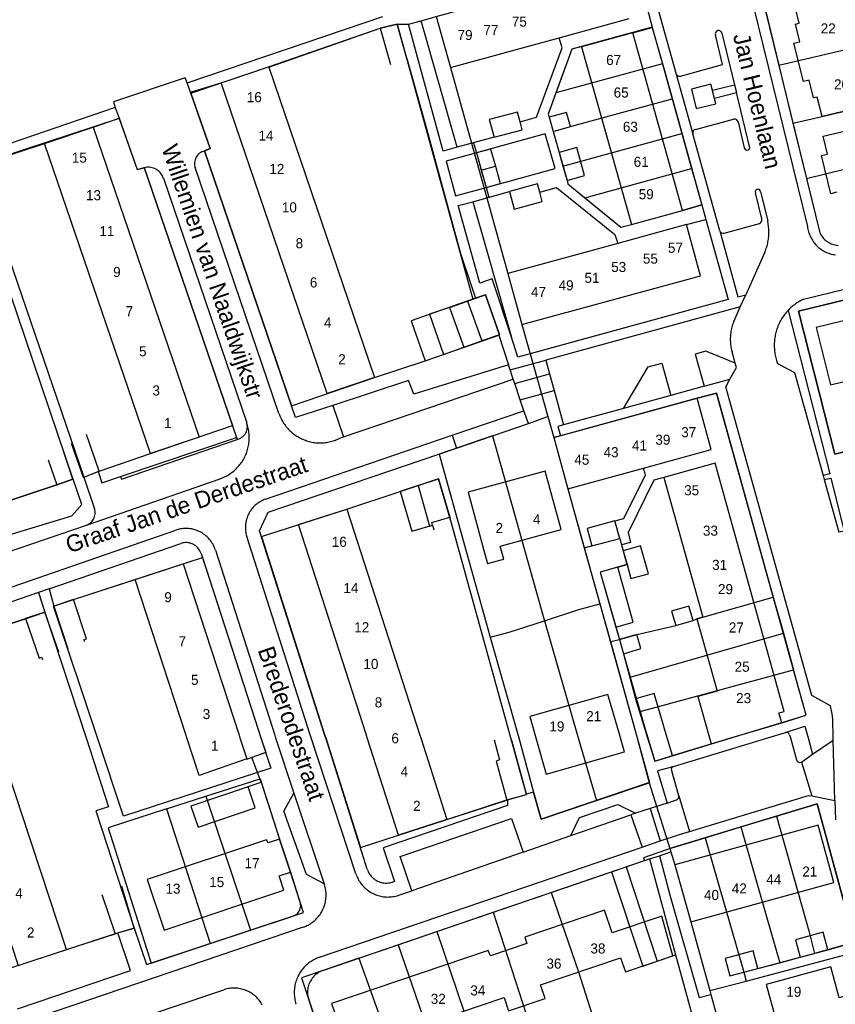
# Model space of a CAD drawing. Extents: x 123992 to 125854, y 449108 to 451911.
# Tile 168 of 175: x 125229 to 125350, y 451460 to 451607. Entities that reach past the tile are written whole.
import ezdxf
from ezdxf.enums import TextEntityAlignment as Align

# ---------------------------------------------------------------- set-up
doc = ezdxf.new("R2010")
doc.units = 0
for name, color, linetype in [('DEFAULT_113', 2, 'CONTINUOUS'), ('DEFAULT_117', 3, 'CONTINUOUS'), ('DEFAULT_21', 8, 'CONTINUOUS'), ('DEFAULT_4', 1, 'CONTINUOUS'), ('DEFAULT_5', 1, 'CONTINUOUS'), ('DEFAULT_6', 1, 'CONTINUOUS'), ('DEFAULT_79', 9, 'CONTINUOUS'), ('DEFAULT_80', 9, 'CONTINUOUS'), ('DEFAULT_99', 9, 'CONTINUOUS')]:
    doc.layers.add(name, color=color, linetype=linetype)

msp = doc.modelspace()

# ---------------------------------------------------------------- linework, layer by layer
at = {"layer": 'DEFAULT_21'}
for points in [[(125291.13, 451607.37), (125317.675, 451614.655), (125320.56, 451615.46), (125322.69, 451607.86), (125323.251, 451605.774)], [(125340.028, 451608.482), (125342.067, 451600.139)], [(125291.13, 451607.37), (125293.25, 451599.76), (125296.385, 451588.498)], [(125254.597, 451595.938), (125266.177, 451599.881), (125282.79, 451605.621), (125285.311, 451606.201), (125296.545, 451565.285)], [(125323.251, 451605.774), (125312.732, 451602.912), (125311.27, 451602.5), (125308.922, 451596.019)], [(125323.251, 451605.774), (125323.26, 451605.74), (125324.767, 451600.331)], [(125342.067, 451600.139), (125364.964, 451605.5)], [(125324.767, 451600.331), (125308.922, 451596.019)], [(125324.767, 451600.331), (125326.215, 451595.134)], [(125342.067, 451600.139), (125344.185, 451591.469)], [(125308.922, 451596.019), (125307.77, 451592.84), (125307.908, 451592.36), (125308.504, 451590.261)], [(125332.7, 451594.35), (125331.99, 451597.27), (125329.09, 451596.56), (125329.79, 451593.65), (125332.7, 451594.35)], [(125344.185, 451591.469), (125348.54, 451592.48), (125354.38, 451593.86), (125367.041, 451596.913)], [(125254.597, 451595.938), (125257.502, 451587.715), (125256.663, 451587.355), (125269.596, 451549.438)], [(125311.1, 451590.98), (125315.815, 451592.295), (125326.215, 451595.134)], [(125326.215, 451595.134), (125327.665, 451589.93)], [(125243.973, 451592.187), (125222.765, 451585.239), (125238.695, 451538.785), (125240.992, 451539.724), (125248.61, 451542.311), (125260.807, 451546.473)], [(125243.973, 451592.187), (125246.647, 451584.616), (125247.667, 451584.876), (125260.807, 451546.473)], [(125308.504, 451590.261), (125311.1, 451590.98)], [(125308.504, 451590.261), (125309.408, 451587.12), (125309.976, 451585.102)], [(125344.185, 451591.469), (125346.188, 451583.27)], [(125309.976, 451585.102), (125327.665, 451589.93)], [(125327.665, 451589.93), (125329.114, 451584.727)], [(125346.188, 451583.27), (125368.988, 451588.868)], [(125296.385, 451588.498), (125296.673, 451588.575), (125297.099, 451587.051)], [(125296.385, 451588.498), (125298.645, 451580.397)], [(125299.208, 451587.636), (125297.099, 451587.051)], [(125299.208, 451587.636), (125299.924, 451585.073)], [(125297.099, 451587.051), (125297.813, 451584.492)], [(125297.813, 451584.492), (125299.924, 451585.073)], [(125297.813, 451584.492), (125298.529, 451581.93)], [(125299.924, 451585.073), (125300.639, 451582.511)], [(125309.976, 451585.102), (125310.574, 451582.981), (125310.72, 451582.46), (125313.231, 451580.39)], [(125313.231, 451580.39), (125329.114, 451584.727)], [(125329.114, 451584.727), (125330.62, 451579.32)], [(125346.188, 451583.27), (125348.17, 451575.16)], [(125298.529, 451581.93), (125300.639, 451582.511)], [(125298.529, 451581.93), (125298.935, 451580.476), (125298.645, 451580.397)], [(125298.645, 451580.397), (125301.79, 451569.13), (125303.87, 451561.53), (125305.097, 451557.153)], [(125313.231, 451580.39), (125318.57, 451575.99), (125320.149, 451576.423), (125327.741, 451578.496), (125330.62, 451579.32)], [(125330.62, 451579.32), (125331.21, 451577.15), (125334.53, 451565.25), (125305.097, 451557.153)], [(125348.17, 451575.16), (125348.264, 451574.984), (125348.369, 451574.813), (125348.483, 451574.649), (125348.607, 451574.492), (125348.74, 451574.343), (125348.881, 451574.201), (125349.031, 451574.068), (125349.188, 451573.945), (125349.352, 451573.83), (125349.522, 451573.726), (125349.699, 451573.631), (125349.88, 451573.547), (125350.066, 451573.474), (125350.256, 451573.412), (125350.45, 451573.362), (125350.646, 451573.322), (125350.844, 451573.295), (125350.89, 451573.29)], [(125208.204, 451567.167), (125215.357, 451569.613), (125222.919, 451572.33), (125225.295, 451573.139), (125237.074, 451538.493), (125234.676, 451537.678), (125227.066, 451535.114), (125217.02, 451531.704)], [(125295.776, 451565.017), (125296.545, 451565.285)], [(125296.545, 451565.285), (125298.46, 451565.952), (125300.536, 451559.991), (125297.911, 451559.077)], [(125352.365, 451565.298), (125345.03, 451563.51), (125350.42, 451542.24), (125357.714, 451544.009)], [(125293.086, 451564.079), (125290.138, 451563.052), (125292.193, 451557.085)], [(125293.086, 451564.079), (125295.776, 451565.017)], [(125293.086, 451564.079), (125295.202, 451558.133)], [(125295.776, 451565.017), (125297.911, 451559.077)], [(125292.193, 451557.085), (125295.202, 451558.133)], [(125295.202, 451558.133), (125297.911, 451559.077)], [(125269.596, 451549.438), (125281.925, 451553.637), (125289.461, 451556.134), (125292.193, 451557.085)], [(125305.097, 451557.153), (125307.707, 451547.839)], [(125308.59, 451544.69), (125329.93, 451550.545), (125332.81, 451551.32), (125341.266, 451520.93)], [(125299.504, 451544.956), (125304.828, 451546.771), (125307.707, 451547.839)], [(125307.707, 451547.839), (125308.59, 451544.69)], [(125299.504, 451544.956), (125291.55, 451542.244), (125296.299, 451525.111), (125299.123, 451514.985)], [(125299.504, 451544.956), (125306.742, 451519.148), (125307.23, 451517.404)], [(125308.59, 451544.69), (125310.7, 451537.08), (125313.15, 451528.276)], [(125265.111, 451529.97), (125277.828, 451534.068), (125285.759, 451536.698), (125288.425, 451537.574)], [(125288.425, 451537.574), (125291.471, 451538.576), (125293.135, 451532.86)], [(125288.425, 451537.574), (125290.094, 451531.523), (125290.579, 451531.664), (125290.458, 451532.075), (125293.135, 451532.86)], [(125302.228, 451500), (125293.135, 451532.86)], [(125265.111, 451529.97), (125274.564, 451500.356), (125274.677, 451500)], [(125313.15, 451528.276), (125318.425, 451529.704), (125319.494, 451525.833), (125315.53, 451524.65), (125318.36, 451514.65)], [(125313.15, 451528.276), (125315.458, 451519.982)], [(125240.729, 451500), (125234.203, 451519.615), (125237.173, 451520.596), (125256.325, 451526.848)], [(125256.325, 451526.848), (125264.668, 451501.113), (125265.038, 451500)], [(125307.23, 451517.404), (125312.326, 451519.092), (125315.458, 451519.982)], [(125315.458, 451519.982), (125317.029, 451514.336)], [(125318.36, 451514.65), (125320.94, 451515.4), (125326.76, 451516.72), (125329.35, 451517.48), (125329.9, 451517.73), (125330.76, 451517.98), (125341.266, 451520.93)], [(125341.266, 451520.93), (125342.757, 451515.575)], [(125209.049, 451510.969), (125230.03, 451517.743), (125232.909, 451518.73), (125239.026, 451500)], [(125299.123, 451514.985), (125301.955, 451515.718), (125307.23, 451517.404)], [(125307.23, 451517.404), (125312.229, 451500)], [(125319.967, 451509.034), (125342.757, 451515.575)], [(125342.757, 451515.575), (125344.263, 451510.161)], [(125299.123, 451514.985), (125303.392, 451500)], [(125317.029, 451514.336), (125318.36, 451514.65)], [(125317.029, 451514.336), (125321.018, 451500)], [(125318.36, 451514.65), (125318.96, 451512.52), (125319.967, 451509.034)], [(125321.446, 451503.928), (125344.263, 451510.161)], [(125334.989, 451500), (125346.15, 451503.38), (125344.263, 451510.161)], [(125319.967, 451509.034), (125320.86, 451505.945), (125321.446, 451503.928)], [(125321.446, 451503.928), (125322.06, 451501.81)], [(125322.06, 451501.81), (125322.586, 451500)], [(125239.026, 451500), (125242.366, 451489.773), (125240.475, 451489.155), (125246.176, 451471.707), (125243.334, 451470.862), (125224.108, 451464.557)], [(125266.526, 451495.521), (125244.605, 451488.35), (125240.729, 451500)], [(125265.038, 451500), (125266.526, 451495.521)], [(125274.677, 451500), (125279.843, 451483.675)], [(125279.843, 451483.675), (125292.718, 451487.845), (125301.598, 451490.776), (125304.558, 451491.578), (125302.228, 451500)], [(125303.392, 451500), (125305.6, 451491.94), (125306.74, 451487.9), (125314.947, 451490.676)], [(125312.229, 451500), (125314.947, 451490.676)], [(125321.018, 451500), (125322.79, 451493.33)], [(125322.586, 451500), (125323.63, 451496.56), (125334.989, 451500)], [(125256.857, 451491.326), (125264.912, 451493.926), (125267.803, 451484.949), (125269.445, 451480.029), (125270.936, 451475.334)], [(125314.947, 451490.676), (125322.79, 451493.33)], [(125322.79, 451493.33), (125325.845, 451483.538)], [(125250.972, 451489.427), (125256.857, 451491.326)], [(125256.857, 451491.326), (125263.501, 451471.407)], [(125250.972, 451489.427), (125242.309, 451486.631), (125248.723, 451466.498), (125257.495, 451469.412)], [(125250.972, 451489.427), (125257.495, 451469.412)], [(125341.72, 451488.362), (125347.77, 451490.19), (125353.41, 451469.61), (125347.395, 451467.947)], [(125336.446, 451486.768), (125341.72, 451488.362)], [(125341.72, 451488.362), (125346.527, 451471.317), (125347.395, 451467.947)], [(125331.103, 451485.153), (125336.446, 451486.768)], [(125336.446, 451486.768), (125340.28, 451473.241), (125342.219, 451466.553)], [(125325.845, 451483.538), (125326.36, 451483.72), (125331.103, 451485.153)], [(125331.103, 451485.153), (125336.88, 451465.141)], [(125325.845, 451483.538), (125326.004, 451483.031)], [(125319.387, 451480.829), (125322.095, 451481.755), (125322.845, 451482)], [(125322.845, 451482), (125324.309, 451482.478)], [(125322.845, 451482), (125326.722, 451467.718)], [(125324.309, 451482.478), (125326.004, 451483.031)], [(125324.309, 451482.478), (125325.938, 451476.44), (125330.254, 451461.361), (125331.96, 451461.833)], [(125326.004, 451483.031), (125326.6, 451481.12), (125328.98, 451472.63), (125331.802, 451462.406)], [(125317.199, 451480.08), (125319.387, 451480.829)], [(125319.387, 451480.829), (125324.001, 451466.786)], [(125308.219, 451477.007), (125317.199, 451480.08)], [(125317.199, 451480.08), (125321.84, 451466.055), (125324.001, 451466.786)], [(125299.597, 451474.057), (125308.219, 451477.007)], [(125308.219, 451477.007), (125312.295, 451465.187), (125317.073, 451450.085), (125317.967, 451450.321), (125318.262, 451449.308), (125317.547, 451449.071), (125318.151, 451446.985)], [(125270.031, 451473.577), (125270.205, 451473.675), (125270.366, 451473.794), (125270.511, 451473.931), (125270.639, 451474.085), (125270.747, 451474.253), (125270.834, 451474.433), (125270.899, 451474.622), (125270.94, 451474.818), (125270.958, 451475.017), (125270.951, 451475.216), (125270.936, 451475.334)], [(125263.501, 451471.407), (125269.613, 451473.438), (125270.031, 451473.577)], [(125291.223, 451471.191), (125299.597, 451474.057)], [(125299.597, 451474.057), (125305.594, 451455.538), (125309.293, 451444.225)], [(125257.495, 451469.412), (125263.501, 451471.407)], [(125285.471, 451469.223), (125291.223, 451471.191)], [(125291.223, 451471.191), (125295.244, 451459.335), (125294.885, 451459.213), (125300.154, 451444.716), (125300.809, 451444.952), (125301.224, 451443.701), (125300.211, 451443.346), (125300.761, 451441.603)], [(125279.619, 451467.221), (125285.471, 451469.223)], [(125285.471, 451469.223), (125289.554, 451457.243), (125289.217, 451457.132), (125295.469, 451439.989)], [(125279.619, 451467.221), (125274.278, 451465.393), (125271.067, 451464.323), (125278.677, 451441.498), (125279.624, 451438.706)], [(125279.619, 451467.221), (125283.827, 451455.472), (125287.662, 451444.522), (125288.662, 451441.501), (125279.624, 451438.706)], [(125324.001, 451466.786), (125326.331, 451467.574), (125326.722, 451467.718)], [(125326.722, 451467.718), (125327.601, 451464.48), (125331.288, 451451.078)], [(125337.24, 451463.79), (125353.79, 451468.21), (125356.672, 451457.76)], [(125342.219, 451466.553), (125345.26, 451467.36), (125347.395, 451467.947)], [(125336.88, 451465.141), (125338.97, 451465.69), (125342.219, 451466.553)], [(125336.88, 451465.141), (125337.24, 451463.79)], [(125331.802, 451462.406), (125337.24, 451463.79)], [(125331.802, 451462.406), (125331.96, 451461.833)], [(125331.96, 451461.833), (125334.632, 451452.119)]]:
    msp.add_lwpolyline(points, dxfattribs=at)
at = {"layer": 'DEFAULT_4'}
for points in [[(125354.38, 451593.86), (125348.54, 451592.48), (125347.8, 451595.38), (125347.25, 451595.25), (125346.6, 451597.9), (125345.73, 451597.68), (125344.34, 451603.38), (125345.21, 451603.59), (125344.57, 451606.21), (125345.12, 451606.36), (125343.71, 451612.09), (125343.16, 451611.95), (125342.49, 451614.6), (125341.64, 451614.39), (125340.27, 451620.07), (125341.15, 451620.29), (125340.48, 451622.94), (125341.02, 451623.07), (125339.01, 451631.03)], [(125291.13, 451607.37), (125293.25, 451599.76), (125309.388, 451604.195)], [(125309.388, 451604.195), (125319.81, 451607.059)], [(125320.389, 451604.955), (125312.71, 451602.83)], [(125327.741, 451578.496), (125320.389, 451604.955)], [(125312.7, 451602.865), (125312.71, 451602.83)], [(125312.71, 451602.83), (125320.149, 451576.423)], [(125259.147, 451597.47), (125266.177, 451599.881), (125266.193, 451599.835)], [(125266.193, 451599.835), (125281.925, 451553.637), (125274.89, 451551.241), (125259.147, 451597.47)], [(125332.196, 451596.421), (125331.99, 451597.27), (125329.09, 451596.56), (125329.79, 451593.65), (125332.7, 451594.35), (125332.49, 451595.213)], [(125332.49, 451595.213), (125332.196, 451596.421)], [(125303.59, 451591.703), (125303.2, 451593.14), (125299.01, 451592.02), (125299.74, 451589.4)], [(125308.504, 451590.261), (125311.1, 451590.98), (125310.51, 451593.08), (125307.908, 451592.36)], [(125299.74, 451589.4), (125303.91, 451590.52), (125303.59, 451591.703)], [(125307.908, 451592.36), (125308.504, 451590.261)], [(125232.862, 451588.456), (125240.082, 451590.915)], [(125240.082, 451590.915), (125255.828, 451544.774), (125248.61, 451542.311), (125232.862, 451588.456)], [(125350.7, 451581.21), (125349.82, 451580.98), (125348.43, 451586.68), (125349.3, 451586.89), (125348.66, 451589.53), (125355.04, 451591.03)], [(125298.529, 451581.93), (125308.809, 451584.762), (125307.348, 451589.892), (125297.099, 451587.051)], [(125310.574, 451582.981), (125313.17, 451583.71), (125312.01, 451587.85), (125309.408, 451587.12)], [(125297.099, 451587.051), (125298.529, 451581.93)], [(125309.408, 451587.12), (125310.574, 451582.981)], [(125306.522, 451581.238), (125306.2, 451582.45), (125302.04, 451581.32)], [(125302.04, 451581.32), (125302.73, 451578.71), (125306.89, 451579.85), (125306.522, 451581.238)], [(125320.149, 451576.423), (125327.741, 451578.496)], [(125318.111, 451573.597), (125301.79, 451569.13), (125303.87, 451561.53), (125330.43, 451568.78), (125328.351, 451576.397)], [(125328.351, 451576.397), (125318.111, 451573.597)], [(125387, 451561.64), (125384.91, 451570.14), (125347.66, 451561.06), (125349.77, 451552.53), (125387, 451561.64)], [(125329.931, 451550.547), (125309.629, 451544.975)], [(125321.928, 451540.166), (125332.02, 451542.94), (125329.931, 451550.547)], [(125309.629, 451544.975), (125308.59, 451544.69), (125310.7, 451537.08)], [(125342.072, 451503.74), (125342.87, 451503.96), (125332.6, 451540.87), (125324.99, 451538.75)], [(125300.624, 451528.555), (125309.698, 451531.022), (125307.337, 451539.706), (125295.862, 451536.587), (125298.222, 451527.903)], [(125310.7, 451537.08), (125321.928, 451540.166)], [(125324.99, 451538.75), (125330.76, 451517.98), (125329.9, 451517.73), (125332.909, 451506.959)], [(125280.861, 451500), (125280.672, 451500.587), (125270.633, 451531.75), (125277.828, 451534.068), (125288.671, 451500.409), (125288.803, 451500)], [(125317.71, 451532.32), (125313.57, 451531.19), (125314.27, 451528.58)], [(125314.27, 451528.58), (125318.41, 451529.7), (125317.71, 451532.32)], [(125298.222, 451527.903), (125298.746, 451525.973), (125301.158, 451526.628), (125300.624, 451528.555)], [(125319.498, 451525.819), (125320.08, 451523.71), (125322.68, 451524.42), (125321.53, 451528.58), (125318.94, 451527.84)], [(125318.94, 451527.84), (125319.498, 451525.819)], [(125246.339, 451523.59), (125253.463, 451525.915), (125261.78, 451500.43), (125261.92, 451500)], [(125318.11, 451525.42), (125315.53, 451524.65), (125317.84, 451516.48)], [(125317.84, 451516.48), (125320.42, 451517.24), (125318.11, 451525.42)], [(125254.037, 451500), (125253.863, 451500.534), (125246.339, 451523.59)], [(125329.35, 451517.48), (125328.72, 451519.62), (125326.14, 451518.85), (125326.76, 451516.72), (125329.35, 451517.48)], [(125318.96, 451512.52), (125321.56, 451513.29), (125320.94, 451515.4), (125318.36, 451514.65)], [(125318.36, 451514.65), (125318.96, 451512.52)], [(125332.909, 451506.959), (125330.051, 451506.159), (125331.776, 451500)], [(125318.513, 451500), (125318.358, 451500.542), (125316.663, 451506.484), (125305.037, 451503.168), (125305.833, 451500.377), (125305.941, 451500)], [(125342.514, 451502.273), (125342.072, 451503.74)], [(125334.966, 451500), (125342.514, 451502.273)], [(125217.756, 451500), (125228.907, 451466.131), (125236.123, 451468.497)], [(125236.123, 451468.497), (125225.681, 451499.999), (125225.681, 451500)], [(125262.934, 451496.893), (125255.853, 451494.436), (125254.037, 451499.999), (125254.037, 451500)], [(125261.92, 451500), (125261.92, 451499.999), (125262.934, 451496.893)], [(125292.718, 451487.845), (125285.527, 451485.516), (125280.861, 451500)], [(125288.803, 451500), (125288.803, 451499.999), (125292.718, 451487.845)], [(125305.941, 451500), (125307.478, 451494.611), (125319.104, 451497.928)], [(125319.104, 451497.928), (125318.513, 451499.999), (125318.513, 451500)], [(125331.776, 451500), (125332.024, 451499.114)], [(125332.024, 451499.114), (125334.966, 451500)], [(125262.934, 451496.893), (125262.96, 451496.813)], [(125350.28, 451478.5), (125347.93, 451487.01), (125326.6, 451481.12), (125328.98, 451472.63), (125350.28, 451478.5)], [(125267.802, 451484.948), (125266.112, 451484.385), (125265.844, 451484.851), (125248.124, 451478.952), (125250.633, 451471.415), (125268.439, 451477.343), (125267.732, 451479.467), (125269.444, 451480.037)], [(125269.444, 451480.037), (125267.802, 451484.948)], [(125278.198, 451453.567), (125301.209, 451461.353), (125301.869, 451459.401), (125307.308, 451461.241), (125306.623, 451463.268), (125318.535, 451467.299), (125319.252, 451465.179), (125326.331, 451467.574), (125324.664, 451473.468), (125317.31, 451470.98), (125316.169, 451474.354), (125304.284, 451470.333), (125304.601, 451469.397), (125299.181, 451467.563), (125298.849, 451468.383), (125275.548, 451460.499), (125276.515, 451457.64)], [(125349.37, 451468.49), (125348.7, 451471.09), (125344.55, 451469.96), (125345.26, 451467.36)], [(125338.97, 451465.69), (125338.27, 451468.32), (125334.09, 451467.2), (125334.82, 451464.6), (125336.88, 451465.141)], [(125345.26, 451467.36), (125349.37, 451468.49)], [(125336.88, 451465.141), (125338.97, 451465.69)], [(125359.74, 451435.3), (125357.31, 451444.15), (125355.9, 451443.76), (125353.5, 451452.5), (125354.91, 451452.89), (125352.5, 451461.72), (125351.08, 451461.34), (125349.82, 451465.92), (125340.22, 451463.32), (125342.14, 451456.3), (125343.32, 451456.63), (125345.5, 451448.68), (125346.83, 451449.06), (125348.4, 451443.33), (125347.07, 451442.96), (125350.32, 451431.08), (125351.66, 451431.45), (125352.5, 451428.36), (125359.57, 451430.32), (125358.34, 451434.93), (125359.74, 451435.3)]]:
    msp.add_lwpolyline(points, dxfattribs=at)
at = {"layer": 'DEFAULT_5'}
for points in [[(125325.488, 451500), (125323.563, 451506.618), (125320.763, 451505.804)], [(125320.763, 451505.804), (125322.567, 451500)], [(125322.567, 451500), (125323.635, 451496.563), (125326.251, 451497.376)], [(125326.251, 451497.376), (125325.488, 451500)]]:
    msp.add_lwpolyline(points, dxfattribs=at)
at = {"layer": 'DEFAULT_6'}
for points in [[(125285.311, 451606.201), (125282.793, 451605.611)], [(125282.793, 451605.611), (125284.292, 451600.227)], [(125286.729, 451601.106), (125285.311, 451606.201)], [(125296.973, 451565.434), (125287.385, 451562.093), (125289.461, 451556.134), (125300.416, 451559.949)], [(125300.416, 451559.949), (125300.536, 451559.991), (125298.46, 451565.952), (125296.973, 451565.434)], [(125240.806, 451539.651), (125240.992, 451539.724), (125239.096, 451545.139)], [(125236.834, 451543.878), (125238.616, 451538.785), (125238.686, 451538.813)], [(125237.074, 451538.493), (125235.702, 451542.536)], [(125233.411, 451541.406), (125234.674, 451537.683)], [(125238.686, 451538.813), (125240.806, 451539.651)], [(125234.674, 451537.683), (125237.074, 451538.493)], [(125237.074, 451538.493), (125237.115, 451538.507)], [(125293.256, 451532.445), (125291.471, 451538.576), (125285.759, 451536.698), (125287.488, 451530.764), (125290.579, 451531.664), (125290.776, 451530.986)], [(125237.168, 451520.61), (125234.217, 451519.62)], [(125238.837, 451514.293), (125238.716, 451514.595), (125239.112, 451514.726), (125237.168, 451520.61)], [(125232.906, 451518.729), (125230.027, 451517.753)], [(125234.958, 451512.76), (125232.906, 451518.729)], [(125234.217, 451519.62), (125236.304, 451513.255)], [(125230.027, 451517.753), (125232.039, 451511.888), (125232.4, 451512.012), (125232.54, 451511.694)], [(125299.719, 451499.708), (125300.522, 451496.746), (125300.029, 451496.56), (125301.603, 451490.759)], [(125304.548, 451491.615), (125302.377, 451499.62)], [(125263.136, 451492.734), (125254.621, 451489.859), (125255.684, 451486.713), (125264.199, 451489.587), (125263.136, 451492.734)], [(125263.136, 451492.734), (125263.118, 451492.787)], [(125301.711, 451490.807), (125304.558, 451491.578), (125304.548, 451491.615)], [(125246.175, 451471.711), (125244.329, 451477.922)], [(125241.382, 451476.701), (125243.334, 451470.862)], [(125243.757, 451470.988), (125246.175, 451471.711)], [(125243.334, 451470.862), (125243.757, 451470.988)]]:
    msp.add_lwpolyline(points, dxfattribs=at)
at = {"layer": 'DEFAULT_79'}
for points in [[(125285.311, 451606.201), (125287, 451606.21)], [(125265.082, 451493.4), (125263.708, 451497.092)]]:
    msp.add_lwpolyline(points, dxfattribs=at)
at = {"layer": 'DEFAULT_80'}
for points in [[(125266.193, 451599.835), (125282.793, 451605.611)], [(125225.106, 451585.941), (125232.862, 451588.456)], [(125244.141, 451538.903), (125261.404, 451544.729)], [(125227.066, 451535.114), (125234.674, 451537.683)], [(125237.168, 451520.61), (125246.339, 451523.59)], [(125220.916, 451514.802), (125230.027, 451517.753)], [(125292.718, 451487.845), (125301.603, 451490.759)], [(125236.123, 451468.497), (125243.334, 451470.862)]]:
    msp.add_lwpolyline(points, dxfattribs=at)
at = {"layer": 'DEFAULT_99'}
for points in [[(125322.853, 451678.36), (125335.09, 451628.64), (125348.17, 451575.16)], [(125334.652, 451623.772), (125346.34, 451576.11)], [(125322.762, 451613.381), (125326.833, 451598.788)], [(125254.044, 451597.503), (125283.17, 451607.36)], [(125287, 451606.21), (125288.894, 451606.716)], [(125288.894, 451606.716), (125291.13, 451607.37)], [(125294.243, 451587.931), (125288.894, 451606.716)], [(125294.243, 451587.931), (125292.16, 451587.33), (125287, 451606.21)], [(125320.389, 451604.955), (125323.26, 451605.74), (125325.105, 451599.125), (125330.62, 451579.32), (125327.741, 451578.496)], [(125333.62, 451604.87), (125333.543, 451605.053), (125333.4, 451605.192), (125333.215, 451605.264), (125333.017, 451605.258), (125332.836, 451605.176), (125332.702, 451605.029), (125332.635, 451604.842), (125332.64, 451604.67)], [(125333.62, 451604.87), (125335.485, 451597.196)], [(125303.59, 451591.703), (125306.02, 451592.39), (125309.86, 451602.72), (125309.388, 451604.195)], [(125327.458, 451598.482), (125333.72, 451600.23), (125332.648, 451604.636)], [(125332.64, 451604.67), (125332.644, 451604.653), (125332.648, 451604.636)], [(125312.7, 451602.865), (125311.27, 451602.5), (125307.77, 451592.84), (125307.908, 451592.36)], [(125286.729, 451601.106), (125289.743, 451590.495), (125294.723, 451572.091), (125296.517, 451566.783), (125296.973, 451565.434)], [(125254.044, 451597.503), (125253.783, 451598.242), (125243.087, 451594.684), (125243.38, 451593.842)], [(125254.547, 451596.08), (125254.044, 451597.503)], [(125254.547, 451596.08), (125259.147, 451597.47)], [(125326.833, 451598.788), (125329.306, 451589.917)], [(125326.833, 451598.788), (125326.941, 451598.621), (125327.104, 451598.507), (125327.298, 451598.462), (125327.458, 451598.482)], [(125256.661, 451587.362), (125256.746, 451587.391), (125257.502, 451587.715), (125254.547, 451596.08)], [(125332.196, 451596.421), (125335.485, 451597.196)], [(125332.49, 451595.213), (125335.767, 451596.034)], [(125335.485, 451597.196), (125335.767, 451596.034)], [(125337.71, 451588.04), (125335.767, 451596.034)], [(125243.38, 451593.842), (125220.737, 451586.089), (125224.457, 451575.961), (125223.438, 451574.163), (125203.186, 451567.106), (125203.858, 451565.21)], [(125243.38, 451593.842), (125243.94, 451592.252)], [(125240.082, 451590.915), (125243.94, 451592.252)], [(125243.94, 451592.252), (125246.647, 451584.616), (125247.67, 451584.862)], [(125329.672, 451590.563), (125335.36, 451592.08)], [(125335.399, 451592.09), (125335.379, 451592.086), (125335.36, 451592.08)], [(125336.027, 451591.669), (125335.957, 451591.855), (125335.823, 451592.002), (125335.643, 451592.087), (125335.445, 451592.098), (125335.399, 451592.09)], [(125336.027, 451591.669), (125336.95, 451587.84)], [(125308.504, 451590.261), (125309.408, 451587.12)], [(125329.672, 451590.563), (125329.495, 451590.473), (125329.363, 451590.325), (125329.295, 451590.138), (125329.301, 451589.939), (125329.306, 451589.917)], [(125299.74, 451589.4), (125294.243, 451587.931)], [(125333.322, 451575.448), (125329.306, 451589.917)], [(125256.448, 451587.289), (125256.262, 451587.215), (125256.086, 451587.121), (125255.92, 451587.01), (125255.766, 451586.882), (125255.627, 451586.738), (125255.504, 451586.58), (125255.399, 451586.411), (125255.311, 451586.231), (125255.243, 451586.043), (125255.196, 451585.849), (125255.169, 451585.651), (125255.163, 451585.451), (125255.178, 451585.252), (125255.214, 451585.055), (125255.264, 451584.882)], [(125256.448, 451587.289), (125256.661, 451587.362)], [(125275.737, 451549.486), (125270.202, 451547.663), (125256.661, 451587.362)], [(125336.95, 451587.84), (125337.008, 451587.651), (125337.149, 451587.512), (125337.34, 451587.458), (125337.533, 451587.501), (125337.682, 451587.632), (125337.751, 451587.817), (125337.722, 451588.013), (125337.71, 451588.04)], [(125297.099, 451587.051), (125292.58, 451585.81), (125293.97, 451580.68), (125298.529, 451581.93)], [(125250.535, 451583.285), (125250.463, 451583.471), (125250.376, 451583.651), (125250.274, 451583.823), (125250.158, 451583.987), (125250.03, 451584.14), (125249.889, 451584.282), (125249.737, 451584.412), (125249.575, 451584.528), (125249.403, 451584.632), (125249.224, 451584.72), (125249.038, 451584.794), (125248.847, 451584.852), (125248.651, 451584.894), (125248.453, 451584.92), (125248.253, 451584.93), (125248.054, 451584.922), (125247.855, 451584.899), (125247.67, 451584.862)], [(125247.67, 451584.862), (125261.404, 451544.729)], [(125267.722, 451548.291), (125255.264, 451584.882)], [(125250.535, 451583.285), (125262.924, 451546.9)], [(125310.574, 451582.981), (125310.72, 451582.46), (125318.57, 451575.99), (125320.149, 451576.423)], [(125306.522, 451581.238), (125308.99, 451581.92), (125317.71, 451574.91), (125318.111, 451573.597)], [(125339.38, 451581.29), (125339.325, 451581.48), (125339.185, 451581.62), (125338.995, 451581.676), (125338.802, 451581.634), (125338.653, 451581.504), (125338.584, 451581.318), (125338.61, 451581.13)], [(125296.57, 451579.79), (125302.04, 451581.32)], [(125339.547, 451577.232), (125338.61, 451581.13)], [(125339.38, 451581.29), (125340.43, 451576.95)], [(125302.243, 451559.775), (125299.45, 451568.3), (125297.59, 451567.7), (125294.38, 451579.22), (125296.57, 451579.79)], [(125296.57, 451579.79), (125302.243, 451559.775)], [(125328.351, 451576.397), (125331.21, 451577.15), (125334.53, 451565.25), (125303.267, 451556.649), (125302.243, 451559.775)], [(125339.2, 451576.57), (125339.369, 451576.675), (125339.493, 451576.831), (125339.555, 451577.02), (125339.55, 451577.218), (125339.547, 451577.232)], [(125340.02, 451572.31), (125340.093, 451572.496), (125340.161, 451572.684), (125340.224, 451572.874), (125340.282, 451573.065), (125340.336, 451573.258), (125340.385, 451573.452), (125340.429, 451573.647), (125340.468, 451573.843), (125340.502, 451574.04), (125340.531, 451574.238), (125340.555, 451574.437), (125340.574, 451574.636), (125340.588, 451574.835), (125340.598, 451575.035), (125340.602, 451575.235), (125340.601, 451575.435), (125340.595, 451575.635), (125340.584, 451575.835), (125340.568, 451576.034), (125340.548, 451576.233), (125340.522, 451576.431), (125340.491, 451576.629), (125340.455, 451576.826), (125340.43, 451576.95)], [(125333.93, 451575.13), (125339.2, 451576.57)], [(125346.34, 451576.11), (125346.367, 451575.912), (125346.403, 451575.715), (125346.446, 451575.52), (125346.498, 451575.327), (125346.557, 451575.136), (125346.625, 451574.948), (125346.7, 451574.762), (125346.783, 451574.58), (125346.874, 451574.402), (125346.971, 451574.227), (125347.076, 451574.057), (125347.188, 451573.891), (125347.307, 451573.73), (125347.432, 451573.575), (125347.564, 451573.424), (125347.702, 451573.279), (125347.845, 451573.14), (125347.995, 451573.007), (125348.15, 451572.881), (125348.309, 451572.76), (125348.474, 451572.647), (125348.644, 451572.541), (125348.817, 451572.442), (125348.995, 451572.35), (125349.176, 451572.265), (125349.361, 451572.188), (125349.548, 451572.119), (125349.739, 451572.058), (125349.931, 451572.005), (125350.126, 451571.959), (125350.323, 451571.922), (125350.521, 451571.893)], [(125333.322, 451575.448), (125335.99, 451565.65), (125337.156, 451565.947)], [(125333.322, 451575.448), (125333.42, 451575.275), (125333.579, 451575.156), (125333.772, 451575.109), (125333.93, 451575.13)], [(125345.759, 451565.298), (125386.836, 451575.297)], [(125348.17, 451575.16), (125348.264, 451574.984), (125348.369, 451574.813), (125348.483, 451574.649), (125348.607, 451574.492), (125348.74, 451574.343), (125348.881, 451574.201), (125349.031, 451574.068), (125349.188, 451573.945), (125349.352, 451573.83), (125349.522, 451573.726), (125349.699, 451573.631), (125349.88, 451573.547), (125350.066, 451573.474), (125350.256, 451573.412), (125350.45, 451573.362), (125350.646, 451573.322), (125350.844, 451573.295), (125350.89, 451573.29)], [(125355.6, 451543.5), (125350.415, 451542.239), (125345.034, 451563.494), (125385.758, 451573.439), (125391.01, 451552.08), (125386, 451550.87)], [(125340.02, 451572.31), (125337.156, 451565.947)], [(125336.339, 451564.133), (125337.156, 451565.947)], [(125345.759, 451565.298), (125345.579, 451565.21), (125345.402, 451565.118), (125345.227, 451565.021), (125345.055, 451564.919), (125344.885, 451564.813), (125344.719, 451564.703), (125344.555, 451564.588), (125344.394, 451564.469), (125344.237, 451564.346), (125344.082, 451564.218), (125343.931, 451564.087), (125343.784, 451563.952), (125343.64, 451563.813), (125343.5, 451563.67), (125343.463, 451563.631)], [(125336.339, 451564.133), (125307.431, 451556.197)], [(125335.42, 451562.09), (125336.339, 451564.133)], [(125343.463, 451563.631), (125343.328, 451563.484), (125343.197, 451563.333), (125343.07, 451563.178), (125342.947, 451563.02), (125342.828, 451562.86), (125342.713, 451562.696), (125342.603, 451562.529), (125342.497, 451562.359), (125342.396, 451562.187), (125342.299, 451562.011), (125342.207, 451561.834), (125342.12, 451561.654), (125342.038, 451561.472), (125341.96, 451561.288), (125341.887, 451561.101), (125341.819, 451560.913), (125341.756, 451560.723), (125341.698, 451560.532), (125341.646, 451560.339), (125341.598, 451560.145), (125341.555, 451559.949), (125341.518, 451559.753), (125341.486, 451559.555), (125341.459, 451559.357), (125341.437, 451559.158), (125341.42, 451558.959), (125341.409, 451558.76), (125341.403, 451558.56), (125341.402, 451558.36), (125341.407, 451558.16), (125341.417, 451557.96), (125341.432, 451557.76), (125341.452, 451557.562), (125341.478, 451557.363), (125341.508, 451557.166), (125341.544, 451556.969), (125341.585, 451556.773), (125341.632, 451556.579), (125341.683, 451556.385), (125341.74, 451556.193), (125341.75, 451556.16)], [(125343.463, 451563.631), (125349.65, 451539.29), (125348.682, 451539.056)], [(125335.42, 451562.09), (125335.345, 451561.905), (125335.274, 451561.718), (125335.21, 451561.528), (125335.15, 451561.337), (125335.096, 451561.145), (125335.048, 451560.951), (125335.006, 451560.755), (125334.968, 451560.559), (125334.937, 451560.361), (125334.911, 451560.163), (125334.891, 451559.964), (125334.877, 451559.764), (125334.868, 451559.565), (125334.865, 451559.365), (125334.868, 451559.165), (125334.877, 451558.965), (125334.891, 451558.765), (125334.911, 451558.566), (125334.937, 451558.368), (125334.968, 451558.171), (125335.005, 451557.974), (125335.048, 451557.779), (125335.096, 451557.584), (125335.13, 451557.46)], [(125300.416, 451559.949), (125301.849, 451555.54)], [(125335.603, 451555.759), (125331.24, 451557.54), (125329.64, 451557.1), (125330.959, 451552.342)], [(125335.603, 451555.759), (125335.13, 451557.46)], [(125301.849, 451555.54), (125287.794, 451551.142), (125287.014, 451553.2), (125275.737, 451549.486)], [(125302.1, 451554.802), (125301.849, 451555.54)], [(125302.1, 451554.802), (125307.431, 451556.197)], [(125307.431, 451556.197), (125307.989, 451554.167)], [(125318.997, 451549.048), (125322.65, 451555.21), (125324.67, 451555.76), (125326.004, 451550.976)], [(125334.803, 451553.374), (125335.783, 451555.108), (125335.603, 451555.759)], [(125341.75, 451556.16), (125341.88, 451555.74), (125344.43, 451554.36), (125348.682, 451539.056)], [(125302.58, 451553.387), (125302.1, 451554.802)], [(125302.797, 451552.748), (125307.989, 451554.167)], [(125307.989, 451554.167), (125308.663, 451551.718)], [(125277.339, 451544.787), (125302.58, 451553.387)], [(125302.797, 451552.748), (125302.58, 451553.387)], [(125303.627, 451550.306), (125302.797, 451552.748)], [(125330.959, 451552.342), (125326.004, 451550.976)], [(125330.959, 451552.342), (125334.803, 451553.374)], [(125350.177, 451500), (125350.1, 451502.81), (125350.04, 451503.59), (125349.76, 451504.8), (125347, 451506.3), (125334.18, 451552.27), (125334.803, 451553.374)], [(125303.627, 451550.306), (125308.663, 451551.718)], [(125308.663, 451551.718), (125310.072, 451546.592)], [(125326.004, 451550.976), (125318.997, 451549.048)], [(125342.514, 451502.273), (125346.15, 451503.38), (125332.81, 451551.32), (125329.931, 451550.547)], [(125275.737, 451549.486), (125277.339, 451544.787)], [(125304.171, 451548.704), (125303.627, 451550.306)], [(125267.722, 451548.291), (125267.79, 451548.103), (125267.863, 451547.917), (125267.942, 451547.733), (125268.026, 451547.552), (125268.117, 451547.373), (125268.212, 451547.198), (125268.313, 451547.025), (125268.42, 451546.856), (125268.531, 451546.69), (125268.648, 451546.527), (125268.769, 451546.368), (125268.896, 451546.213), (125269.027, 451546.062), (125269.162, 451545.915), (125269.303, 451545.773), (125269.447, 451545.635), (125269.596, 451545.501), (125269.749, 451545.372), (125269.905, 451545.247), (125270.066, 451545.128), (125270.23, 451545.014), (125270.397, 451544.905), (125270.568, 451544.801), (125270.742, 451544.702), (125270.919, 451544.609), (125271.099, 451544.521), (125271.281, 451544.439), (125271.466, 451544.362), (125271.653, 451544.291), (125271.842, 451544.226), (125272.033, 451544.167), (125272.226, 451544.114), (125272.42, 451544.067), (125272.616, 451544.026), (125272.813, 451543.991), (125273.011, 451543.962), (125273.21, 451543.939), (125273.409, 451543.922), (125273.609, 451543.912), (125273.809, 451543.908), (125274.009, 451543.909), (125274.208, 451543.917), (125274.408, 451543.932), (125274.607, 451543.952), (125274.805, 451543.978), (125275.002, 451544.011), (125275.199, 451544.049), (125275.394, 451544.094), (125275.587, 451544.145), (125275.779, 451544.201), (125275.969, 451544.264), (125276.157, 451544.332), (125276.174, 451544.339)], [(125293.482, 451545.041), (125304.171, 451548.704)], [(125294.153, 451543.132), (125304.828, 451546.771), (125304.171, 451548.704)], [(125318.997, 451549.048), (125310.072, 451546.592)], [(125258.971, 451538.579), (125259.159, 451538.648), (125259.344, 451538.723), (125259.527, 451538.803), (125259.708, 451538.889), (125259.886, 451538.981), (125260.061, 451539.077), (125260.233, 451539.18), (125260.401, 451539.287), (125260.566, 451539.4), (125260.728, 451539.518), (125260.886, 451539.641), (125261.04, 451539.768), (125261.19, 451539.9), (125261.336, 451540.037), (125261.477, 451540.178), (125261.615, 451540.324), (125261.747, 451540.474), (125261.875, 451540.627), (125261.998, 451540.785), (125262.117, 451540.946), (125262.23, 451541.111), (125262.338, 451541.279), (125262.441, 451541.451), (125262.538, 451541.626), (125262.63, 451541.803), (125262.717, 451541.983), (125262.797, 451542.166), (125262.873, 451542.352), (125262.942, 451542.539), (125263.006, 451542.729), (125263.063, 451542.92), (125263.115, 451543.113), (125263.161, 451543.308), (125263.201, 451543.504), (125263.234, 451543.701), (125263.262, 451543.899), (125263.283, 451544.098), (125263.299, 451544.298), (125263.308, 451544.497), (125263.311, 451544.697), (125263.308, 451544.897), (125263.298, 451545.097), (125263.283, 451545.297), (125263.261, 451545.495), (125263.234, 451545.693), (125263.2, 451545.89), (125263.16, 451546.086), (125263.114, 451546.281), (125263.062, 451546.474), (125263.004, 451546.666), (125262.94, 451546.855), (125262.924, 451546.9)], [(125261.74, 451544.506), (125261.925, 451544.581), (125262.101, 451544.676), (125262.267, 451544.788), (125262.419, 451544.917), (125262.558, 451545.062), (125262.68, 451545.22), (125262.785, 451545.39), (125262.872, 451545.57), (125262.939, 451545.758), (125262.986, 451545.953), (125263.013, 451546.151), (125263.019, 451546.35), (125263.003, 451546.55), (125262.967, 451546.746), (125262.924, 451546.9)], [(125310.072, 451546.592), (125309.23, 451546.36), (125309.629, 451544.975)], [(125261.404, 451544.729), (125261.508, 451544.426)], [(125265.728, 451535.531), (125293.482, 451545.041)], [(125277.339, 451544.787), (125276.173, 451544.339)], [(125293.482, 451545.041), (125294.153, 451543.132)], [(125244.141, 451538.903), (125244.273, 451538.527), (125261.508, 451544.426)], [(125261.508, 451544.426), (125261.74, 451544.506)], [(125274.677, 451500), (125274.564, 451500.356), (125264.846, 451530.8), (125266.125, 451533.577), (125294.153, 451543.132)], [(125240.806, 451539.651), (125241.354, 451537.967), (125244.141, 451538.903)], [(125317.71, 451532.32), (125319.02, 451532.66), (125322.26, 451539.18), (125321.928, 451540.166)], [(125348.682, 451539.056), (125348.85, 451538.452)], [(125218.169, 451529.007), (125220.623, 451528.133), (125236.917, 451533.071), (125238.376, 451534.75), (125237.115, 451538.507)], [(125238.686, 451538.813), (125240.301, 451534.073)], [(125239.113, 451531.661), (125258.971, 451538.579)], [(125324.99, 451538.75), (125323.5, 451538.35), (125319.67, 451530.57), (125320.02, 451529.07), (125318.67, 451528.72), (125318.94, 451527.84)], [(125348.85, 451538.452), (125349.8, 451538.68), (125351.79, 451530.78), (125351.031, 451530.603)], [(125348.85, 451538.452), (125351.031, 451530.603)], [(125310.7, 451537.08), (125313.136, 451528.326)], [(125265.728, 451535.531), (125265.54, 451535.462), (125265.356, 451535.384), (125265.175, 451535.299), (125264.999, 451535.205), (125264.826, 451535.103), (125264.659, 451534.994), (125264.496, 451534.877), (125264.339, 451534.754), (125264.188, 451534.623), (125264.043, 451534.485), (125263.904, 451534.341), (125263.772, 451534.191), (125263.646, 451534.036), (125263.528, 451533.874), (125263.417, 451533.708), (125263.314, 451533.537), (125263.218, 451533.361), (125263.131, 451533.181), (125263.052, 451532.998), (125262.981, 451532.811), (125262.918, 451532.621), (125262.864, 451532.428), (125262.819, 451532.233), (125262.783, 451532.037), (125262.755, 451531.839), (125262.737, 451531.639), (125262.727, 451531.44), (125262.727, 451531.24), (125262.735, 451531.04), (125262.753, 451530.841), (125262.779, 451530.642), (125262.814, 451530.446), (125262.858, 451530.251), (125262.911, 451530.058), (125262.936, 451529.977)], [(125239.113, 451531.661), (125239.295, 451531.744), (125239.468, 451531.844), (125239.63, 451531.961), (125239.78, 451532.094), (125239.915, 451532.24), (125240.035, 451532.4), (125240.139, 451532.571), (125240.225, 451532.752), (125240.293, 451532.94), (125240.341, 451533.134), (125240.37, 451533.332), (125240.379, 451533.531), (125240.368, 451533.731), (125240.337, 451533.928), (125240.301, 451534.073)], [(125224.807, 451526.805), (125239.113, 451531.661)], [(125209.957, 451516.256), (125252.362, 451530.923)], [(125258.269, 451527.967), (125258.204, 451528.156), (125258.131, 451528.342), (125258.049, 451528.525), (125257.96, 451528.704), (125257.864, 451528.879), (125257.759, 451529.05), (125257.648, 451529.216), (125257.529, 451529.377), (125257.404, 451529.532), (125257.272, 451529.683), (125257.133, 451529.827), (125256.989, 451529.965), (125256.838, 451530.097), (125256.682, 451530.222), (125256.521, 451530.34), (125256.355, 451530.452), (125256.184, 451530.555), (125256.009, 451530.652), (125255.83, 451530.741), (125255.647, 451530.821), (125255.46, 451530.894), (125255.271, 451530.959), (125255.079, 451531.016), (125254.885, 451531.064), (125254.689, 451531.103), (125254.492, 451531.135), (125254.293, 451531.157), (125254.094, 451531.171), (125253.894, 451531.176), (125253.694, 451531.173), (125253.494, 451531.161), (125253.295, 451531.14), (125253.097, 451531.111), (125252.901, 451531.073), (125252.706, 451531.027), (125252.514, 451530.973), (125252.362, 451530.923)], [(125233.559, 451522.184), (125253.142, 451528.947)], [(125256.126, 451527.462), (125256.056, 451527.649), (125255.971, 451527.83), (125255.87, 451528.003), (125255.755, 451528.166), (125255.626, 451528.319), (125255.485, 451528.461), (125255.332, 451528.589), (125255.168, 451528.705), (125254.996, 451528.806), (125254.815, 451528.891), (125254.628, 451528.961), (125254.435, 451529.015), (125254.239, 451529.052), (125254.04, 451529.072), (125253.84, 451529.075), (125253.64, 451529.06), (125253.443, 451529.029), (125253.249, 451528.981), (125253.142, 451528.947)], [(125272.515, 451500), (125272.365, 451500.455), (125262.936, 451529.977)], [(125256.126, 451527.462), (125264.668, 451501.113), (125265.037, 451500)], [(125258.269, 451527.966), (125267.087, 451500.414), (125267.225, 451500)], [(125313.136, 451528.326), (125314.27, 451528.58)], [(125313.136, 451528.326), (125321.018, 451500)], [(125318.11, 451525.42), (125319.498, 451525.819)], [(125231.956, 451521.631), (125210.688, 451514.286), (125209.549, 451513.666), (125209.069, 451512.947), (125208.949, 451512.068), (125209.049, 451510.969), (125212.449, 451500.462), (125212.599, 451500)], [(125233.559, 451522.184), (125231.956, 451521.631)], [(125231.956, 451521.631), (125232.906, 451518.729)], [(125233.559, 451522.184), (125234.217, 451519.62)], [(125317.84, 451516.48), (125318.36, 451514.65)], [(125318.96, 451512.52), (125320.763, 451505.804)], [(125340.433, 451500), (125343.052, 451500.792)], [(125343.052, 451500.792), (125343.058, 451500.794), (125343.064, 451500.796)], [(125343.064, 451500.796), (125345.97, 451501.77), (125346.449, 451500)], [(125343.089, 451500.802), (125343.076, 451500.799), (125343.064, 451500.796)], [(125343.679, 451500.463), (125343.587, 451500.639), (125343.432, 451500.763), (125343.241, 451500.816), (125343.089, 451500.802)], [(125265.037, 451500), (125265.037, 451499.999), (125265.751, 451497.852), (125263.708, 451497.092)], [(125267.225, 451500), (125269.959, 451491.783)], [(125279.171, 451479.754), (125272.515, 451500)], [(125280.859, 451480.466), (125274.677, 451499.999), (125274.677, 451500)], [(125321.018, 451500), (125322.867, 451493.356), (125306.74, 451487.9), (125305.6, 451491.94), (125304.548, 451491.615)], [(125326.297, 451495.721), (125326.41, 451495.76), (125340.433, 451500)], [(125343.679, 451500.463), (125343.81, 451500)], [(125343.81, 451500), (125344.732, 451496.734)], [(125346.449, 451500), (125347.104, 451497.576)], [(125347.104, 451497.576), (125350.185, 451499.69)], [(125350.185, 451499.69), (125350.177, 451500)], [(125350.431, 451490.702), (125350.185, 451499.69)], [(125326.251, 451497.376), (125332.024, 451499.114)], [(125263.708, 451497.092), (125262.96, 451496.813)], [(125344.732, 451496.734), (125344.825, 451496.558), (125344.977, 451496.431), (125345.167, 451496.371), (125345.365, 451496.388), (125345.435, 451496.414)], [(125345.435, 451496.414), (125347.104, 451497.576)], [(125345.435, 451496.414), (125346.988, 451491.364)], [(125326.297, 451495.721), (125324.05, 451495.1), (125325.453, 451490.316)], [(125326.297, 451495.721), (125326.149, 451495.589), (125326.082, 451495.403), (125326.113, 451495.208), (125326.19, 451495.09)], [(125327.192, 451491.402), (125326.19, 451495.09)], [(125263.118, 451492.787), (125265.082, 451493.4)], [(125265.082, 451493.4), (125267.802, 451484.948)], [(125274.439, 451478.311), (125271.804, 451479.668), (125268.466, 451489.121), (125269.959, 451491.783)], [(125269.959, 451491.783), (125274.439, 451478.311)], [(125301.711, 451490.807), (125301.7, 451489.96), (125283.23, 451483.65), (125284.904, 451478.658)], [(125325.453, 451490.316), (125326.851, 451490.77)], [(125326.851, 451490.77), (125327.025, 451490.866), (125327.151, 451491.02), (125327.208, 451491.21), (125327.192, 451491.402)], [(125327.192, 451491.402), (125328.806, 451486.088)], [(125328.806, 451486.088), (125346.49, 451491.46), (125346.988, 451491.364)], [(125346.988, 451491.364), (125350.431, 451490.702)], [(125350.431, 451490.702), (125350.51, 451487.79)], [(125311.126, 451485.469), (125312.44, 451488.18), (125318.12, 451490.12), (125320.777, 451488.797)], [(125322.96, 451489.506), (125320.777, 451488.797)], [(125349.37, 451468.49), (125353.41, 451469.61), (125347.77, 451490.19), (125326.36, 451483.72), (125321.97, 451482.17), (125322.095, 451481.755)], [(125325.453, 451490.316), (125322.96, 451489.506)], [(125322.96, 451489.506), (125324.43, 451484.665)], [(125287.474, 451477.27), (125285.76, 451482.37), (125302.32, 451488.01), (125304.037, 451483.012)], [(125311.126, 451485.469), (125320.08, 451488.571)], [(125320.777, 451488.797), (125320.08, 451488.571)], [(125320.08, 451488.571), (125321.77, 451483.771)], [(125304.037, 451483.012), (125311.126, 451485.469)], [(125321.77, 451483.771), (125324.43, 451484.665)], [(125324.43, 451484.665), (125327.33, 451485.64), (125328.806, 451486.088)], [(125273.746, 451467.365), (125321.77, 451483.771)], [(125274.273, 451465.391), (125322.095, 451481.755)], [(125304.037, 451483.012), (125287.474, 451477.27)], [(125280.859, 451480.466), (125280.926, 451480.278), (125281.006, 451480.094), (125281.098, 451479.917), (125281.201, 451479.746), (125281.317, 451479.582), (125281.442, 451479.427), (125281.579, 451479.28), (125281.724, 451479.143), (125281.879, 451479.017), (125282.042, 451478.9), (125282.212, 451478.796), (125282.389, 451478.703), (125282.572, 451478.622), (125282.76, 451478.554), (125282.952, 451478.498), (125283.147, 451478.456), (125283.345, 451478.427), (125283.545, 451478.412), (125283.745, 451478.41), (125283.944, 451478.421), (125284.143, 451478.446), (125284.339, 451478.485), (125284.532, 451478.536), (125284.598, 451478.557)], [(125246.175, 451471.711), (125248.031, 451466.268), (125271.353, 451474.016), (125269.444, 451480.037)], [(125279.171, 451479.754), (125279.238, 451479.566), (125279.312, 451479.38), (125279.394, 451479.197), (125279.483, 451479.018), (125279.579, 451478.843), (125279.682, 451478.672), (125279.792, 451478.504), (125279.909, 451478.342), (125280.031, 451478.184), (125280.16, 451478.031), (125280.295, 451477.884), (125280.436, 451477.742), (125280.583, 451477.605), (125280.734, 451477.475), (125280.891, 451477.351), (125281.053, 451477.233), (125281.219, 451477.122), (125281.389, 451477.017), (125281.564, 451476.919), (125281.742, 451476.829), (125281.924, 451476.745), (125282.109, 451476.669), (125282.297, 451476.601), (125282.487, 451476.54), (125282.68, 451476.486), (125282.874, 451476.44), (125283.071, 451476.402), (125283.269, 451476.372), (125283.467, 451476.35), (125283.667, 451476.336), (125283.867, 451476.33), (125284.067, 451476.332), (125284.266, 451476.342), (125284.466, 451476.359), (125284.664, 451476.385), (125284.861, 451476.419), (125285.057, 451476.46), (125285.251, 451476.509), (125285.442, 451476.566), (125285.57, 451476.609)], [(125271.325, 451471.843), (125271.513, 451471.911), (125271.698, 451471.987), (125271.88, 451472.07), (125272.059, 451472.16), (125272.234, 451472.257), (125272.404, 451472.361), (125272.571, 451472.472), (125272.733, 451472.589), (125272.89, 451472.712), (125273.042, 451472.842), (125273.189, 451472.978), (125273.331, 451473.119), (125273.467, 451473.266), (125273.596, 451473.418), (125273.72, 451473.575), (125273.837, 451473.737), (125273.948, 451473.904), (125274.052, 451474.074), (125274.149, 451474.249), (125274.24, 451474.428), (125274.323, 451474.61), (125274.398, 451474.795), (125274.467, 451474.983), (125274.528, 451475.173), (125274.581, 451475.366), (125274.626, 451475.561), (125274.664, 451475.757), (125274.694, 451475.955), (125274.716, 451476.154), (125274.73, 451476.353), (125274.736, 451476.553), (125274.734, 451476.753), (125274.725, 451476.953), (125274.707, 451477.152), (125274.681, 451477.35), (125274.648, 451477.547), (125274.607, 451477.743), (125274.558, 451477.937), (125274.501, 451478.129), (125274.488, 451478.17)], [(125274.469, 451478.226), (125274.439, 451478.311), (125274.488, 451478.17)], [(125284.904, 451478.658), (125284.598, 451478.557)], [(125285.57, 451476.609), (125287.474, 451477.27)], [(125271.325, 451471.843), (125229.344, 451457.567)], [(125228.817, 451459.69), (125245.646, 451465.384), (125243.757, 451470.988)], [(125273.746, 451467.365), (125273.558, 451467.296), (125273.373, 451467.221), (125273.191, 451467.139), (125273.011, 451467.05), (125272.835, 451466.955), (125272.663, 451466.854), (125272.494, 451466.747), (125272.329, 451466.634), (125272.168, 451466.514), (125272.012, 451466.39), (125271.86, 451466.259), (125271.713, 451466.124), (125271.571, 451465.983), (125271.434, 451465.837), (125271.303, 451465.687), (125271.177, 451465.532), (125271.056, 451465.372), (125270.942, 451465.208), (125270.833, 451465.04), (125270.73, 451464.869), (125270.634, 451464.693), (125270.544, 451464.515), (125270.46, 451464.333), (125270.383, 451464.149), (125270.312, 451463.962), (125270.249, 451463.772), (125270.192, 451463.58), (125270.142, 451463.387), (125270.099, 451463.191), (125270.063, 451462.995), (125270.034, 451462.797), (125270.012, 451462.598), (125269.997, 451462.398), (125269.99, 451462.199), (125269.989, 451461.999), (125269.996, 451461.799), (125270.01, 451461.599), (125270.031, 451461.4), (125270.059, 451461.202), (125270.095, 451461.006), (125270.137, 451460.81), (125270.186, 451460.616), (125270.242, 451460.424), (125270.262, 451460.362)], [(125336.88, 451465.141), (125337.24, 451463.79), (125353.79, 451468.21), (125363.44, 451433.22), (125364.18, 451430.56), (125353.57, 451427.61), (125337.442, 451421.534)], [(125338.97, 451465.69), (125345.26, 451467.36)], [(125274.273, 451465.391), (125274.086, 451465.321), (125273.903, 451465.239), (125273.725, 451465.148), (125273.553, 451465.045), (125273.388, 451464.934), (125273.229, 451464.812), (125273.078, 451464.681), (125272.934, 451464.542), (125272.799, 451464.395), (125272.673, 451464.24), (125272.556, 451464.077), (125272.449, 451463.908), (125272.352, 451463.734), (125272.265, 451463.553), (125272.189, 451463.368), (125272.124, 451463.179), (125272.07, 451462.987), (125272.028, 451462.791), (125271.997, 451462.594), (125271.978, 451462.395), (125271.97, 451462.195), (125271.975, 451461.995), (125271.991, 451461.796), (125272.018, 451461.597), (125272.057, 451461.401), (125272.108, 451461.208), (125272.146, 451461.087)], [(125265.238, 451460.264), (125265.14, 451460.438), (125265.035, 451460.608), (125264.922, 451460.774), (125264.803, 451460.934), (125264.677, 451461.09), (125264.544, 451461.239), (125264.406, 451461.384), (125264.261, 451461.522), (125264.111, 451461.654), (125263.956, 451461.78), (125263.795, 451461.898), (125263.629, 451462.011), (125263.459, 451462.116), (125263.285, 451462.213), (125263.106, 451462.304), (125262.924, 451462.387), (125262.739, 451462.462), (125262.55, 451462.529), (125262.359, 451462.588), (125262.166, 451462.639), (125261.971, 451462.682), (125261.774, 451462.717), (125261.576, 451462.743), (125261.376, 451462.761), (125261.177, 451462.771), (125260.977, 451462.772), (125260.777, 451462.765), (125260.577, 451462.749), (125260.379, 451462.725), (125260.181, 451462.693), (125259.986, 451462.652), (125259.792, 451462.604), (125259.6, 451462.547), (125259.54, 451462.527)], [(125222.757, 451450.011), (125240.026, 451455.886), (125251.708, 451459.911), (125259.54, 451462.527)], [(125273.616, 451456.659), (125272.146, 451461.087)]]:
    msp.add_lwpolyline(points, dxfattribs=at)

# ---------------------------------------------------------------- texts
at = {"layer": 'DEFAULT_113'}
for s, p in [('75', (125303.479, 451606.605)), ('22', (125349.427, 451605.588)), ('79', (125295.405, 451604.618)), ('77', (125299.256, 451605.363)), ('67', (125317.514, 451600.892)), ('20', (125351.414, 451597.267)), ('16', (125264.053, 451595.359)), ('65', (125318.632, 451596.048)), ('63', (125319.998, 451590.955)), ('14', (125265.792, 451589.646)), ('15', (125238.023, 451586.36)), ('61', (125321.613, 451585.739)), ('12', (125267.407, 451584.677)), ('13', (125240.135, 451580.771)), ('59', (125322.359, 451580.923)), ('10', (125269.27, 451578.964)), ('11', (125242.122, 451575.43)), ('8', (125270.762, 451573.623)), ('57', (125326.705, 451572.945)), ('55', (125322.979, 451571.331)), ('9', (125243.614, 451569.344)), ('53', (125318.259, 451570.089)), ('6', (125272.873, 451567.785)), ('51', (125314.285, 451568.474)), ('47', (125306.335, 451566.362)), ('49', (125310.434, 451567.356)), ('7', (125245.477, 451563.506)), ('4', (125274.985, 451561.823)), ('5', (125247.464, 451557.544)), ('2', (125277.096, 451556.358)), ('3', (125249.452, 451551.706)), ('1', (125251.19, 451546.862)), ('37', (125328.681, 451545.504)), ('39', (125324.831, 451544.386)), ('43', (125317.13, 451542.523)), ('41', (125321.353, 451543.517)), ('45', (125312.783, 451541.405)), ('35', (125329.118, 451536.863)), ('4', (125306.065, 451532.54)), ('2', (125300.502, 451531.251)), ('33', (125331.911, 451530.848)), ('16', (125276.696, 451529.187)), ('31', (125333.277, 451525.755)), ('14', (125278.423, 451522.312)), ('29', (125334.146, 451522.153)), ('9', (125251.224, 451520.945)), ('12', (125280.038, 451516.474)), ('27', (125335.761, 451516.44)), ('7', (125253.335, 451514.362)), ('10', (125281.404, 451511.009)), ('25', (125336.63, 451510.602)), ('5', (125255.198, 451508.649)), ('23', (125336.848, 451505.93)), ('8', (125282.524, 451505.295)), ('3', (125256.937, 451503.557)), ('21', (125314.547, 451503.239)), ('19', (125309.07, 451501.723)), ('1', (125258.179, 451498.837)), ('6', (125285.008, 451499.955)), ('4', (125286.374, 451494.986)), ('2', (125288.237, 451489.894)), ('17', (125263.721, 451481.366)), ('21', (125346.686, 451480.119)), ('15', (125258.466, 451478.554)), ('44', (125341.338, 451478.956)), ('4', (125229.052, 451476.879)), ('13', (125251.955, 451477.576)), ('40', (125332.068, 451476.628)), ('42', (125336.206, 451477.604)), ('2', (125230.791, 451471.041)), ('38', (125315.177, 451468.673)), ('36', (125308.631, 451466.421)), ('34', (125297.307, 451462.428)), ('19', (125344.311, 451462.229)), ('32', (125291.421, 451461.171))]:
    msp.add_text(s, height=1.5, dxfattribs=at).set_placement(p, align=Align.MIDDLE_CENTER)
at = {"layer": 'DEFAULT_117'}
for s, rotation, p in [('Jan Hoenlaan', 283.64724, (125338.891, 451594.801)), ('Willemien van Naaldwijkstr', 288.90606, (125257.836, 451569.391)), ('Graaf Jan de Derdestraat', 18.90606, (125253.957, 451534.756)), ('Brederodestraat', 288.90606, (125269.599, 451502.162))]:
    msp.add_text(s, height=2.5, rotation=rotation, dxfattribs=at).set_placement(p, align=Align.MIDDLE_CENTER)

doc.saveas('drawing.dxf')
